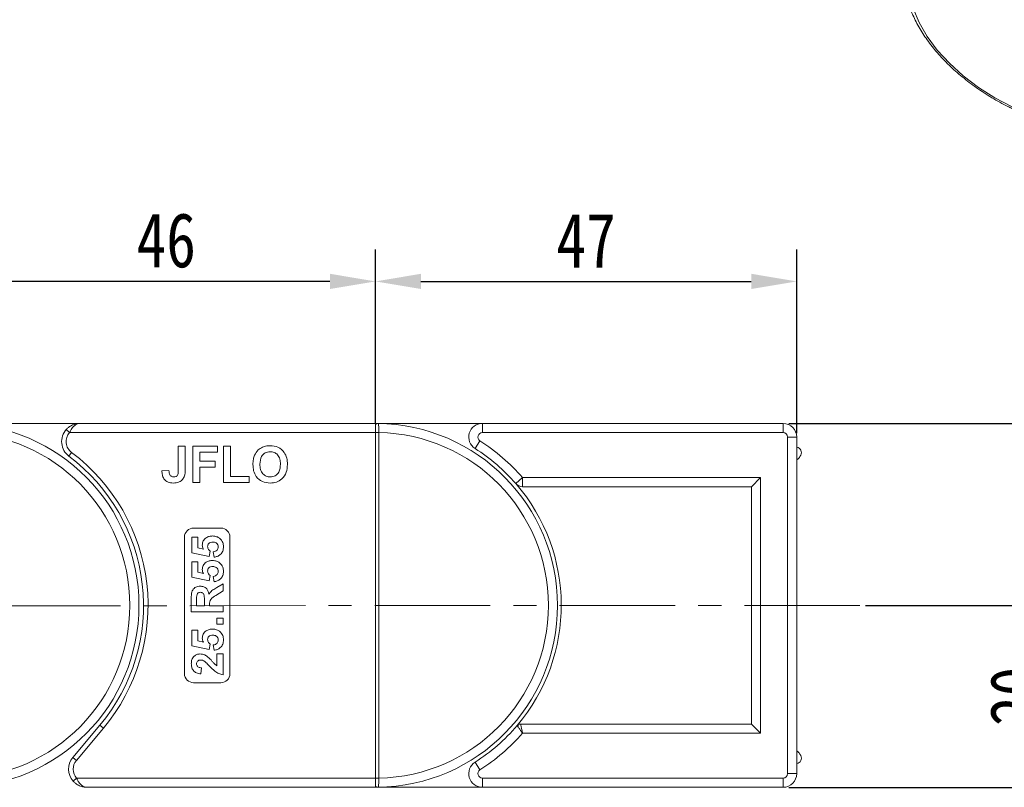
# Model space of a CAD drawing. Header units: millimetres. Extents: x 2623 to 3546, y -313 to 339.
# Tile 21 of 49: x 3052 to 3160, y 97 to 181. Entities that reach past the tile are written whole.
import ezdxf

# ---------------------------------------------------------------- set-up
doc = ezdxf.new("R2010")
doc.units = ezdxf.units.MM
doc.linetypes.add('CENTERX2', pattern=[20.32, 12.7, -2.54, 2.54, -2.54])
doc.styles.get("Standard").update_dxf_attribs({"font": '仿宋_GB2312.ttf', "width": 0.8})
doc.dimstyles.new('副本 ISO-25.1', dxfattribs={"dimtxt": 6, "dimasz": 5, "dimexe": 3.5, "dimexo": 0.625, "dimgap": 1.5, "dimtad": 1, "dimdsep": 46, "dimtxsty": 'Standard', "dimcen": 2.5, "dimadec": 0, "dimazin": 0, "dimtfac": 1, "dimtmove": 0, "dimatfit": 3, "dimfxl": 0, "dimarcsym": 0})

# ---------------------------------------------------------------- blocks, each defined once
blk = doc.blocks.new('*D718')
at = {"color": 0, "lineweight": -2}
for p, q in [((3091.29, 136.86), (3091.29, 155.9)), ((3137.6, 135.73), (3137.6, 155.9)), ((3096.29, 152.4), (3132.6, 152.4))]:
    blk.add_line(p, q, dxfattribs=at)
at = {"color": 0, "lineweight": 9}
for points in [[(3096.29, 153.24), (3096.29, 151.57), (3091.29, 152.4)], [(3132.6, 153.24), (3132.6, 151.57), (3137.6, 152.4)]]:
    blk.add_solid(points, dxfattribs=at)
at = {"layer": 'Defpoints', "color": 0, "lineweight": 9}
for p in [(3137.6, 152.4), (3091.29, 136.23), (3137.6, 135.1)]:
    blk.add_point(p, dxfattribs=at)
at = {"color": 0, "lineweight": 9, "insert": (3114.44, 156.9), "char_height": 6, "attachment_point": 5}
blk.add_mtext('47', dxfattribs=at)
blk = doc.blocks.new('*D719')
at = {"color": 0, "lineweight": -2}
for p, q in [((3045.29, 137.21), (3045.29, 155.9)), ((3091.29, 137.48), (3091.29, 155.9)), ((3086.29, 152.4), (3050.29, 152.4))]:
    blk.add_line(p, q, dxfattribs=at)
at = {"color": 0, "lineweight": 9}
for points in [[(3050.29, 153.24), (3050.29, 151.57), (3045.29, 152.4)], [(3086.29, 153.24), (3086.29, 151.57), (3091.29, 152.4)]]:
    blk.add_solid(points, dxfattribs=at)
at = {"layer": 'Defpoints', "color": 0, "lineweight": 9}
for p in [(3045.29, 152.4), (3045.29, 136.58), (3091.29, 136.86)]:
    blk.add_point(p, dxfattribs=at)
at = {"color": 0, "lineweight": 9, "insert": (3068.29, 156.9), "char_height": 6, "attachment_point": 5}
blk.add_mtext('46', dxfattribs=at)
blk = doc.blocks.new('*D720')
at = {"color": 0, "lineweight": -2}
for p, q in [((3136.72, 136.79), (3191.28, 136.79)), ((3187.78, 131.79), (3187.78, 101.79)), ((3136.72, 96.79), (3191.28, 96.79))]:
    blk.add_line(p, q, dxfattribs=at)
at = {"color": 0, "lineweight": 9}
for points in [[(3186.95, 131.79), (3188.62, 131.79), (3187.78, 136.79)], [(3186.95, 101.79), (3188.62, 101.79), (3187.78, 96.79)]]:
    blk.add_solid(points, dxfattribs=at)
at = {"layer": 'Defpoints', "color": 0, "lineweight": 9}
for p in [(3136.1, 136.79), (3136.1, 96.79), (3187.78, 96.79)]:
    blk.add_point(p, dxfattribs=at)
at = {"color": 0, "lineweight": 9, "insert": (3183.28, 116.79), "char_height": 6, "attachment_point": 5, "rotation": 90}
blk.add_mtext('40', dxfattribs=at)
blk = doc.blocks.new('*D721')
at = {"color": 0, "lineweight": -2}
for p, q in [((3145.17, 116.79), (3169.88, 116.79)), ((3166.38, 111.79), (3166.38, 101.79)), ((3145.17, 96.79), (3169.88, 96.79))]:
    blk.add_line(p, q, dxfattribs=at)
at = {"color": 0, "lineweight": 9}
for points in [[(3165.55, 111.79), (3167.21, 111.79), (3166.38, 116.79)], [(3165.55, 101.79), (3167.21, 101.79), (3166.38, 96.79)]]:
    blk.add_solid(points, dxfattribs=at)
at = {"layer": 'Defpoints', "color": 0, "lineweight": 9}
for p in [(3144.55, 116.79), (3144.55, 96.79), (3166.38, 96.79)]:
    blk.add_point(p, dxfattribs=at)
at = {"color": 0, "lineweight": 9, "insert": (3161.88, 106.79), "char_height": 6, "attachment_point": 5, "rotation": 90}
blk.add_mtext('20', dxfattribs=at)
blk = doc.blocks.new('*D722')
at = {"color": 0, "lineweight": -2}
for p, q in [((3138.22, 136.79), (3507.01, 136.79)), ((3503.51, 131.79), (3503.51, -44.59)), ((3452.8, -49.59), (3507.01, -49.59))]:
    blk.add_line(p, q, dxfattribs=at)
at = {"color": 0, "lineweight": 9}
for points in [[(3502.67, 131.79), (3504.34, 131.79), (3503.51, 136.79)], [(3502.67, -44.59), (3504.34, -44.59), (3503.51, -49.59)]]:
    blk.add_solid(points, dxfattribs=at)
at = {"layer": 'Defpoints', "color": 0, "lineweight": 9}
for p in [(3137.6, 136.79), (3452.17, -49.59), (3503.51, -49.59)]:
    blk.add_point(p, dxfattribs=at)
at = {"color": 0, "lineweight": 9, "insert": (3499.01, 43.6), "char_height": 6, "attachment_point": 5, "rotation": 90}
blk.add_mtext('2R+40', dxfattribs=at)

msp = doc.modelspace()

# ---------------------------------------------------------------- linework, layer by layer
at = {"color": 7, "linetype": 'Continuous', "lineweight": 15}
for p, q in [((3045.293, 136.793), (3058.793, 136.793)), ((3091.293, 136.793), (3058.793, 136.793)), ((3091.293, 136.793), (3103.046, 136.793)), ((3091.293, 136.673), (3091.293, 136.793)), ((3091.293, 135.793), (3091.293, 136.673)), ((3103.046, 136.793), (3103.046, 135.793)), ((3103.046, 136.793), (3136.095, 136.793)), ((3136.095, 136.793), (3136.095, 135.793)), ((3057.302, 136.126), (3057.675, 135.793)), ((3057.675, 135.793), (3091.293, 135.793)), ((3091.293, 135.793), (3091.293, 135.79)), ((3091.293, 135.79), (3091.643, 135.79)), ((3091.293, 135.79), (3091.293, 97.796)), ((3091.643, 135.79), (3091.643, 135.795)), ((3091.643, 97.796), (3091.643, 135.79)), ((3136.095, 135.793), (3103.046, 135.793)), ((3136.595, 98.293), (3136.595, 135.293)), ((3136.595, 135.293), (3137.595, 135.293)), ((3137.595, 135.293), (3137.595, 98.293)), ((3069.614, 134.293), (3070.383, 134.293)), ((3069.614, 131.704), (3069.614, 134.293)), ((3070.383, 134.293), (3070.383, 131.771)), ((3071.203, 130.293), (3071.203, 134.293)), ((3071.203, 134.293), (3073.921, 134.293)), ((3073.921, 134.293), (3073.921, 133.626)), ((3074.588, 130.293), (3074.588, 134.293)), ((3074.588, 134.293), (3075.357, 134.293)), ((3075.357, 134.293), (3075.357, 130.959)), ((3102.778, 134.871), (3102.241, 134.027)), ((3057.593, 133.193), (3057.893, 133.593)), ((3073.921, 133.626), (3071.973, 133.626)), ((3071.973, 133.626), (3071.973, 132.652)), ((3137.951, 133.161), (3138.03, 133.301)), ((3071.973, 132.652), (3073.665, 132.652)), ((3073.665, 132.652), (3073.665, 131.985)), ((3067.819, 131.575), (3068.588, 131.626)), ((3071.973, 131.985), (3071.973, 130.293)), ((3073.665, 131.985), (3071.973, 131.985)), ((3075.357, 130.959), (3077.408, 130.959)), ((3077.408, 130.959), (3077.408, 130.293)), ((3071.973, 130.293), (3071.203, 130.293)), ((3077.408, 130.293), (3074.588, 130.293)), ((3106.71, 130.179), (3107.465, 130.835)), ((3107.465, 129.835), (3107.465, 130.835)), ((3107.465, 130.835), (3133.625, 130.835)), ((3132.625, 129.835), (3133.625, 130.835)), ((3133.625, 130.835), (3133.625, 102.751)), ((3132.625, 129.835), (3107.465, 129.835)), ((3132.625, 103.751), (3132.625, 129.835)), ((3071.293, 125.293), (3074.293, 125.293)), ((3070.293, 109.293), (3070.293, 124.293)), ((3071.088, 122.581), (3071.088, 124.286)), ((3071.088, 124.286), (3071.761, 124.286)), ((3071.761, 124.286), (3071.761, 123.121)), ((3075.293, 124.293), (3075.293, 109.293)), ((3073.024, 122.177), (3071.088, 122.581)), ((3071.761, 123.121), (3072.386, 122.984)), ((3073.107, 122.765), (3073.024, 122.177)), ((3073.542, 122.088), (3073.466, 122.671)), ((3071.088, 119.889), (3071.088, 121.594)), ((3071.088, 121.594), (3071.761, 121.594)), ((3071.761, 121.594), (3071.761, 120.429)), ((3071.761, 120.429), (3072.386, 120.291)), ((3073.024, 119.485), (3071.088, 119.889)), ((3073.107, 120.073), (3073.024, 119.485)), ((3073.542, 119.395), (3073.466, 119.979)), ((3073.85, 118.747), (3074.543, 119.171)), ((3074.543, 119.171), (3074.543, 118.384)), ((3074.543, 118.384), (3073.749, 117.887)), ((3071.043, 116.075), (3071.043, 117.544)), ((3071.626, 117.32), (3071.626, 116.748)), ((3072.479, 116.748), (3072.479, 117.29)), ((3073.062, 116.899), (3073.062, 116.748)), ((3074.543, 116.075), (3071.043, 116.075)), ((3071.626, 116.748), (3072.479, 116.748)), ((3073.062, 116.748), (3074.543, 116.748)), ((3074.543, 116.748), (3074.543, 116.075)), ((3073.87, 114.729), (3073.87, 115.402)), ((3073.87, 115.402), (3074.543, 115.402)), ((3074.543, 114.729), (3073.87, 114.729)), ((3074.543, 115.402), (3074.543, 114.729)), ((3071.088, 112.351), (3071.088, 114.056)), ((3071.088, 114.056), (3071.761, 114.056)), ((3071.761, 114.056), (3071.761, 112.89)), ((3071.761, 112.89), (3072.386, 112.753)), ((3073.024, 111.947), (3071.088, 112.351)), ((3073.107, 112.534), (3073.024, 111.947)), ((3073.542, 111.857), (3073.466, 112.44)), ((3073.87, 111.453), (3074.543, 111.453)), ((3073.87, 110.152), (3073.87, 111.453)), ((3074.543, 111.453), (3074.543, 109.165)), ((3072.165, 109.927), (3072.099, 109.254)), ((3074.293, 108.293), (3071.293, 108.293)), ((3060.997, 103.616), (3058.029, 100.078)), ((3058.412, 99.757), (3061.38, 103.294)), ((3060.997, 103.616), (3061.38, 103.294)), ((3107.236, 103.751), (3132.625, 103.751)), ((3132.625, 103.751), (3133.625, 102.751)), ((3133.625, 102.751), (3107.465, 102.751)), ((3058.412, 99.757), (3058.029, 100.078)), ((3138.03, 100.285), (3137.951, 100.425)), ((3102.241, 99.559), (3102.778, 98.715)), ((3058.443, 97.793), (3058.07, 97.459)), ((3091.293, 97.793), (3058.443, 97.793)), ((3091.293, 97.796), (3091.293, 97.793)), ((3091.293, 97.796), (3091.643, 97.796)), ((3091.293, 97.793), (3091.293, 96.913)), ((3091.643, 97.791), (3091.643, 97.796)), ((3103.046, 97.793), (3103.046, 96.793)), ((3103.046, 97.793), (3136.095, 97.793)), ((3136.095, 97.793), (3136.095, 96.793)), ((3136.595, 98.293), (3137.595, 98.293)), ((3059.561, 96.793), (3091.293, 96.793)), ((3091.293, 96.913), (3091.293, 96.793)), ((3103.046, 96.793), (3091.293, 96.793)), ((3136.095, 96.793), (3103.046, 96.793))]:
    msp.add_line(p, q, dxfattribs=at)
at = {"color": 1, "linetype": 'CENTERX2', "lineweight": 13}
msp.add_line((3144.547, 116.793), (2999.058, 116.717), dxfattribs=at)
at = {"color": 7, "linetype": 'Continuous', "lineweight": 15, "flags": 128}
msp.add_lwpolyline([(3161.264, 171.577), (3159.372, 172.576), (3157.568, 173.726), (3155.89, 175.003), (3154.37, 176.381), (3153.039, 177.834), (3151.923, 179.332), (3151.044, 180.846), (3150.42, 182.345), (3150.064, 183.8), (3149.982, 185.182), (3150.176, 186.463), (3150.642, 187.618), (3151.37, 188.623), (3152.348, 189.46), (3153.554, 190.111), (3154.965, 190.563), (3156.553, 190.808), (3158.286, 190.84), (3160.131, 190.658), (3162.049, 190.268), (3164.004, 189.675), (3165.955, 188.892)], dxfattribs=at)
at = {"color": 7, "linetype": 'Continuous', "lineweight": 15}
for centre, radius, start, end in [((3045.293, 116.793), 20, 270.67353, 89.32647), ((3091.53, 136.496), 0.295, 90.2732, 143.25027), ((3091.293, 116.793), 20, 270.67353, 89.32647), ((3103.046, 135.293), 1.5, 90, 237.57292), ((3136.095, 135.293), 1.5, 0, 90), ((3045.293, 116.793), 19, 271.05551, 88.94449), ((3058.793, 134.793), 2, 138.18969, 233.1301), ((3058.793, 134.793), 1.5, 138.18969, 233.1301), ((3091.555, 118.171), 17.624, 89.71473, 90.8527), ((3091.293, 116.793), 19, 271.05551, 88.94449), ((3103.046, 135.293), 0.5, 90, 237.57292), ((3136.095, 135.293), 0.5, 0, 90), ((3091.293, 116.793), 21.417, 40.96672, 57.57292), ((3045.293, 116.793), 20.5, 320, 53.1301), ((3045.293, 116.793), 21, 320, 53.1301), ((3091.293, 116.793), 20.417, 40.96672, 57.57292), ((3137.506, 133.594), 0.6, 330.71265, 81.47641), ((3137.079, 133.65), 1, 301.07048, 330.71265), ((3107.465, 130.835), 1, 220.96672, 270), ((3091.293, 116.793), 20.417, 319.65499, 40.96672), ((3071.293, 124.293), 1, 90, 180), ((3074.293, 124.293), 1, 0, 90), ((3071.293, 109.293), 1, 180, 270), ((3074.293, 109.293), 1, 270, 0), ((3091.293, 116.793), 20.417, 302.42708, 319.65499), ((3107.236, 103.251), 0.5, 90, 139.65499), ((3108.144, 103.393), 1.2, 162.9785, 180), ((3091.293, 116.793), 21.417, 302.42708, 319.03328), ((3137.079, 99.935), 1, 29.28735, 58.92952), ((3059.561, 98.793), 2, 140, 221.81031), ((3059.561, 98.793), 1.5, 140, 221.81031), ((3137.506, 99.991), 0.6, 278.52359, 29.28735), ((3103.046, 98.293), 1.5, 122.42708, 270), ((3103.046, 98.293), 0.5, 122.42708, 270), ((3091.556, 115.443), 17.652, 269.14787, 270.28404), ((3136.095, 98.293), 0.5, 270, 0), ((3136.095, 98.293), 1.5, 270, 0), ((3091.53, 97.089), 0.295, 216.74973, 269.7268)]:
    msp.add_arc(centre, radius, start, end, dxfattribs=at)
for points, knots in [([(3150.568, 189.006), (3150.421, 188.791), (3150.043, 188.241), (3149.686, 187.213), (3149.477, 185.972), (3149.509, 184.648), (3149.769, 183.263), (3150.26, 181.835), (3150.975, 180.385), (3151.901, 178.94), (3153.022, 177.524), (3154.319, 176.159), (3155.77, 174.866), (3157.351, 173.664), (3159.04, 172.575), (3160.359, 171.845), (3161.108, 171.49), (3161.254, 171.421)], [0, 0, 0, 0, 0.0446285, 0.1143251, 0.1840622, 0.254492, 0.3259363, 0.3982827, 0.471194, 0.5443457, 0.6175043, 0.6905866, 0.7635808, 0.8365028, 0.9093806, 0.9822467, 1, 1, 1, 1]), ([(3058.793, 136.793), (3058.79, 136.793), (3058.779, 136.793), (3058.741, 136.792), (3058.696, 136.791), (3058.438, 136.774), (3058.042, 136.677), (3057.588, 136.415), (3057.381, 136.206), (3057.302, 136.126)], [0, 0, 0, 0, 0.0050875, 0.0203691, 0.0708073, 0.0890863, 0.5003107, 0.809226, 1, 1, 1, 1]), ([(3058.793, 136.793), (3058.791, 136.793), (3058.789, 136.793), (3058.783, 136.793), (3058.775, 136.793), (3058.761, 136.792), (3058.738, 136.791), (3058.711, 136.789), (3058.666, 136.783), (3058.587, 136.767), (3058.421, 136.71), (3058.267, 136.61), (3058.059, 136.421), (3057.868, 136.185), (3057.733, 135.911), (3057.675, 135.793)], [0, 0, 0, 0, 0.0040759, 0.005312, 0.0138325, 0.0234994, 0.0399385, 0.0679586, 0.0859142, 0.1471881, 0.2568342, 0.4847154, 0.5266974, 0.7953711, 1, 1, 1, 1]), ([(3091.528, 136.791), (3091.516, 136.792), (3091.448, 136.792), (3091.363, 136.793), (3091.294, 136.793), (3091.293, 136.793)], [0, 0, 0, 0, 0.1753698, 0.9879129, 1, 1, 1, 1]), ([(3091.643, 135.795), (3091.643, 135.807), (3091.644, 135.931), (3091.646, 136.167), (3091.645, 136.459), (3091.629, 136.672), (3091.597, 136.777), (3091.547, 136.787), (3091.528, 136.791)], [0, 0, 0, 0, 0.0234843, 0.2373073, 0.4510924, 0.6637685, 0.8705553, 1, 1, 1, 1]), ([(3078.868, 134.187), (3079.021, 134.239), (3079.295, 134.332), (3079.583, 134.34), (3079.711, 134.344)], [0, 0, 0, 0, 0.5595644, 1, 1, 1, 1]), ([(3079.711, 134.344), (3080.009, 134.316), (3080.603, 134.259), (3081.266, 133.694), (3081.576, 132.986), (3081.601, 132.52), (3081.614, 132.287)], [0, 0, 0, 0, 0.2798307, 0.5586691, 0.7790056, 1, 1, 1, 1]), ([(3077.819, 132.269), (3077.824, 132.464), (3077.834, 132.812), (3077.947, 133.141), (3077.997, 133.286)], [0, 0, 0, 0, 0.5601708, 1, 1, 1, 1]), ([(3077.997, 133.286), (3078.116, 133.498), (3078.327, 133.879), (3078.702, 134.093), (3078.868, 134.187)], [0, 0, 0, 0, 0.5599557, 1, 1, 1, 1]), ([(3079.72, 133.677), (3079.53, 133.655), (3079.15, 133.612), (3078.642, 133.092), (3078.608, 132.598), (3078.588, 132.295)], [0, 0, 0, 0, 0.2802778, 0.5598769, 1, 1, 1, 1]), ([(3080.844, 132.306), (3080.836, 132.495), (3080.82, 132.87), (3080.578, 133.355), (3080.165, 133.64), (3079.868, 133.665), (3079.72, 133.677)], [0, 0, 0, 0, 0.2810873, 0.5600131, 0.7796914, 1, 1, 1, 1]), ([(3079.722, 130.242), (3079.426, 130.268), (3078.835, 130.322), (3078.173, 130.875), (3077.857, 131.575), (3077.831, 132.037), (3077.819, 132.269)], [0, 0, 0, 0, 0.2799425, 0.558704, 0.7790449, 1, 1, 1, 1]), ([(3078.588, 132.295), (3078.597, 132.106), (3078.615, 131.728), (3078.866, 131.246), (3079.274, 130.953), (3079.571, 130.923), (3079.72, 130.908)], [0, 0, 0, 0, 0.2810208, 0.5601162, 0.7799393, 1, 1, 1, 1]), ([(3079.72, 130.908), (3079.91, 130.933), (3080.29, 130.982), (3080.789, 131.51), (3080.823, 132.004), (3080.844, 132.306)], [0, 0, 0, 0, 0.2799912, 0.5597684, 1, 1, 1, 1]), ([(3081.614, 132.287), (3081.594, 131.991), (3081.555, 131.402), (3081.088, 130.685), (3080.417, 130.292), (3079.954, 130.258), (3079.722, 130.242)], [0, 0, 0, 0, 0.280551, 0.5594882, 0.779434, 1, 1, 1, 1]), ([(3069.054, 130.242), (3068.859, 130.256), (3068.47, 130.285), (3068.026, 130.647), (3067.842, 131.119), (3067.826, 131.423), (3067.819, 131.575)], [0, 0, 0, 0, 0.2802457, 0.5584161, 0.7788266, 1, 1, 1, 1]), ([(3068.588, 131.626), (3068.592, 131.53), (3068.6, 131.358), (3068.664, 131.198), (3068.692, 131.129)], [0, 0, 0, 0, 0.561018, 1, 1, 1, 1]), ([(3068.692, 131.129), (3068.719, 131.091), (3068.773, 131.017), (3068.914, 130.926), (3069.032, 130.915), (3069.104, 130.908)], [0, 0, 0, 0, 0.2806722, 0.5608436, 1, 1, 1, 1]), ([(3070.295, 131.011), (3070.233, 130.878), (3070.107, 130.611), (3069.666, 130.29), (3069.286, 130.26), (3069.054, 130.242)], [0, 0, 0, 0, 0.28012164, 0.5603549, 1, 1, 1, 1]), ([(3069.104, 130.908), (3069.197, 130.914), (3069.336, 130.924), (3069.49, 131.035), (3069.616, 131.284), (3069.615, 131.517), (3069.614, 131.704)], [0, 0, 0, 0, 0.2493961, 0.3744258, 0.4994543, 1, 1, 1, 1]), ([(3070.383, 131.771), (3070.382, 131.627), (3070.38, 131.37), (3070.321, 131.121), (3070.295, 131.011)], [0, 0, 0, 0, 0.56029435, 1, 1, 1, 1]), ([(3072.255, 123.416), (3072.276, 123.574), (3072.32, 123.892), (3072.643, 124.223), (3073.015, 124.398), (3073.264, 124.413), (3073.389, 124.421)], [0, 0, 0, 0, 0.27900691, 0.55861939, 0.77907354, 1, 1, 1, 1]), ([(3072.386, 122.984), (3072.345, 123.06), (3072.271, 123.195), (3072.26, 123.348), (3072.255, 123.416)], [0, 0, 0, 0, 0.5598879, 1, 1, 1, 1]), ([(3073.404, 123.748), (3073.324, 123.744), (3073.165, 123.736), (3072.965, 123.621), (3072.853, 123.443), (3072.843, 123.318), (3072.838, 123.255)], [0, 0, 0, 0, 0.28089762, 0.55946036, 0.77949703, 1, 1, 1, 1]), ([(3073.389, 124.421), (3073.54, 124.408), (3073.811, 124.385), (3074.038, 124.238), (3074.138, 124.173)], [0, 0, 0, 0, 0.5595341, 1, 1, 1, 1]), ([(3074.005, 123.205), (3073.995, 123.291), (3073.975, 123.462), (3073.812, 123.654), (3073.605, 123.738), (3073.471, 123.745), (3073.404, 123.748)], [0, 0, 0, 0, 0.2795727, 0.5586639, 0.7789233, 1, 1, 1, 1]), ([(3074.138, 124.173), (3074.285, 124.026), (3074.548, 123.763), (3074.576, 123.396), (3074.588, 123.233)], [0, 0, 0, 0, 0.5583531, 1, 1, 1, 1]), ([(3072.838, 123.255), (3072.843, 123.201), (3072.852, 123.093), (3072.941, 122.917), (3073.044, 122.823), (3073.107, 122.765)], [0, 0, 0, 0, 0.2799631, 0.5600652, 1, 1, 1, 1]), ([(3073.466, 122.671), (3073.543, 122.686), (3073.696, 122.716), (3073.872, 122.851), (3073.986, 123.022), (3073.998, 123.144), (3074.005, 123.205)], [0, 0, 0, 0, 0.28029954, 0.55996113, 0.78004238, 1, 1, 1, 1]), ([(3074.588, 123.233), (3074.574, 123.072), (3074.547, 122.75), (3074.271, 122.376), (3073.914, 122.157), (3073.666, 122.111), (3073.542, 122.088)], [0, 0, 0, 0, 0.2799484, 0.5590305, 0.7793307, 1, 1, 1, 1]), ([(3072.255, 120.723), (3072.276, 120.882), (3072.32, 121.2), (3072.643, 121.531), (3073.015, 121.706), (3073.264, 121.721), (3073.389, 121.729)], [0, 0, 0, 0, 0.2790069, 0.5586194, 0.7790735, 1, 1, 1, 1]), ([(3073.389, 121.729), (3073.54, 121.716), (3073.811, 121.693), (3074.038, 121.545), (3074.138, 121.481)], [0, 0, 0, 0, 0.5595341, 1, 1, 1, 1]), ([(3074.138, 121.481), (3074.285, 121.334), (3074.548, 121.071), (3074.576, 120.703), (3074.588, 120.541)], [0, 0, 0, 0, 0.5583531, 1, 1, 1, 1]), ([(3072.386, 120.291), (3072.345, 120.367), (3072.271, 120.503), (3072.26, 120.656), (3072.255, 120.723)], [0, 0, 0, 0, 0.5598879, 1, 1, 1, 1]), ([(3073.404, 121.056), (3073.324, 121.052), (3073.165, 121.044), (3072.965, 120.929), (3072.853, 120.751), (3072.843, 120.625), (3072.838, 120.563)], [0, 0, 0, 0, 0.2808976, 0.5594604, 0.779497, 1, 1, 1, 1]), ([(3072.838, 120.563), (3072.843, 120.509), (3072.852, 120.401), (3072.941, 120.224), (3073.044, 120.13), (3073.107, 120.073)], [0, 0, 0, 0, 0.2799631, 0.5600652, 1, 1, 1, 1]), ([(3074.005, 120.513), (3073.995, 120.599), (3073.975, 120.77), (3073.812, 120.962), (3073.605, 121.046), (3073.471, 121.052), (3073.404, 121.056)], [0, 0, 0, 0, 0.2795727, 0.5586639, 0.7789233, 1, 1, 1, 1]), ([(3073.466, 119.979), (3073.543, 119.994), (3073.696, 120.023), (3073.872, 120.159), (3073.986, 120.329), (3073.998, 120.452), (3074.005, 120.513)], [0, 0, 0, 0, 0.28029954, 0.55996113, 0.78004238, 1, 1, 1, 1]), ([(3074.588, 120.541), (3074.574, 120.38), (3074.547, 120.058), (3074.271, 119.683), (3073.914, 119.465), (3073.666, 119.419), (3073.542, 119.395)], [0, 0, 0, 0, 0.2799484, 0.5590305, 0.7793307, 1, 1, 1, 1]), ([(3071.043, 117.544), (3071.046, 117.703), (3071.051, 118.019), (3071.134, 118.425), (3071.343, 118.672), (3071.611, 118.854), (3071.852, 118.883), (3072.013, 118.902)], [0, 0, 0, 0, 0.2511432, 0.5005272, 0.6257353, 0.7510496, 1, 1, 1, 1]), ([(3072.044, 118.229), (3071.986, 118.224), (3071.872, 118.215), (3071.699, 118.087), (3071.661, 117.943), (3071.638, 117.855)], [0, 0, 0, 0, 0.2811289, 0.561183, 1, 1, 1, 1]), ([(3072.013, 118.902), (3072.148, 118.89), (3072.417, 118.867), (3072.737, 118.64), (3072.913, 118.335), (3072.954, 118.128), (3072.975, 118.024)], [0, 0, 0, 0, 0.2799536, 0.5589329, 0.7791735, 1, 1, 1, 1]), ([(3072.479, 117.29), (3072.486, 117.488), (3072.494, 117.736), (3072.417, 118.024), (3072.325, 118.144), (3072.192, 118.218), (3072.093, 118.225), (3072.044, 118.229)], [0, 0, 0, 0, 0.5009624, 0.6257853, 0.7504363, 0.8750317, 1, 1, 1, 1]), ([(3072.975, 118.024), (3073.051, 118.131), (3073.176, 118.307), (3073.418, 118.486), (3073.631, 118.621), (3073.777, 118.705), (3073.85, 118.747)], [0, 0, 0, 0, 0.3395791, 0.5595909, 0.7797866, 1, 1, 1, 1]), ([(3071.638, 117.855), (3071.633, 117.755), (3071.626, 117.577), (3071.626, 117.399), (3071.626, 117.32)], [0, 0, 0, 0, 0.5599213, 1, 1, 1, 1]), ([(3073.749, 117.887), (3073.536, 117.76), (3073.241, 117.585), (3073.059, 117.182), (3073.061, 116.994), (3073.062, 116.899)], [0, 0, 0, 0, 0.5610215, 0.7792953, 1, 1, 1, 1]), ([(3072.255, 113.185), (3072.276, 113.344), (3072.32, 113.661), (3072.643, 113.992), (3073.015, 114.167), (3073.264, 114.183), (3073.389, 114.19)], [0, 0, 0, 0, 0.2790069, 0.5586194, 0.7790735, 1, 1, 1, 1]), ([(3073.389, 114.19), (3073.54, 114.177), (3073.811, 114.154), (3074.038, 114.007), (3074.138, 113.942)], [0, 0, 0, 0, 0.5595341, 1, 1, 1, 1]), ([(3074.138, 113.942), (3074.285, 113.795), (3074.548, 113.532), (3074.576, 113.165), (3074.588, 113.003)], [0, 0, 0, 0, 0.5583531, 1, 1, 1, 1]), ([(3072.386, 112.753), (3072.345, 112.829), (3072.271, 112.964), (3072.26, 113.117), (3072.255, 113.185)], [0, 0, 0, 0, 0.55988791, 1, 1, 1, 1]), ([(3073.404, 113.517), (3073.324, 113.513), (3073.165, 113.505), (3072.965, 113.391), (3072.853, 113.212), (3072.843, 113.087), (3072.838, 113.024)], [0, 0, 0, 0, 0.2808976, 0.5594604, 0.779497, 1, 1, 1, 1]), ([(3072.838, 113.024), (3072.843, 112.97), (3072.852, 112.862), (3072.941, 112.686), (3073.044, 112.592), (3073.107, 112.534)], [0, 0, 0, 0, 0.2799631, 0.5600652, 1, 1, 1, 1]), ([(3074.005, 112.975), (3073.995, 113.06), (3073.975, 113.231), (3073.812, 113.423), (3073.605, 113.507), (3073.471, 113.514), (3073.404, 113.517)], [0, 0, 0, 0, 0.2795727, 0.5586639, 0.7789233, 1, 1, 1, 1]), ([(3073.466, 112.44), (3073.543, 112.455), (3073.696, 112.485), (3073.872, 112.621), (3073.986, 112.791), (3073.998, 112.913), (3074.005, 112.975)], [0, 0, 0, 0, 0.2802995, 0.5599611, 0.7800424, 1, 1, 1, 1]), ([(3074.588, 113.003), (3074.574, 112.841), (3074.547, 112.519), (3074.271, 112.145), (3073.914, 111.927), (3073.666, 111.88), (3073.542, 111.857)], [0, 0, 0, 0, 0.2799484, 0.5590305, 0.7793307, 1, 1, 1, 1]), ([(3071.043, 110.379), (3071.053, 110.531), (3071.073, 110.833), (3071.308, 111.199), (3071.639, 111.42), (3071.876, 111.442), (3071.995, 111.453)], [0, 0, 0, 0, 0.2805682, 0.5597501, 0.7797946, 1, 1, 1, 1]), ([(3072.086, 110.78), (3072.02, 110.776), (3071.888, 110.769), (3071.725, 110.671), (3071.637, 110.52), (3071.63, 110.417), (3071.626, 110.365)], [0, 0, 0, 0, 0.2806635, 0.5594614, 0.7793655, 1, 1, 1, 1]), ([(3071.995, 111.453), (3072.175, 111.43), (3072.497, 111.389), (3072.758, 111.198), (3072.873, 111.114)], [0, 0, 0, 0, 0.558458, 1, 1, 1, 1]), ([(3072.49, 110.647), (3072.42, 110.688), (3072.294, 110.761), (3072.149, 110.774), (3072.086, 110.78)], [0, 0, 0, 0, 0.5601166, 1, 1, 1, 1]), ([(3073.055, 110.111), (3072.955, 110.217), (3072.776, 110.406), (3072.578, 110.573), (3072.49, 110.647)], [0, 0, 0, 0, 0.5602349, 1, 1, 1, 1]), ([(3072.873, 111.114), (3072.989, 111.007), (3073.179, 110.831), (3073.419, 110.562), (3073.621, 110.331), (3073.787, 110.212), (3073.87, 110.152)], [0, 0, 0, 0, 0.3399849, 0.5601859, 0.7803799, 1, 1, 1, 1]), ([(3072.099, 109.254), (3071.938, 109.278), (3071.618, 109.326), (3071.247, 109.615), (3071.068, 109.999), (3071.051, 110.252), (3071.043, 110.379)], [0, 0, 0, 0, 0.2807519, 0.5589701, 0.7792745, 1, 1, 1, 1]), ([(3071.626, 110.365), (3071.63, 110.316), (3071.636, 110.218), (3071.71, 110.087), (3071.882, 109.955), (3072.048, 109.939), (3072.165, 109.927)], [0, 0, 0, 0, 0.18723614, 0.37408386, 0.56069641, 1, 1, 1, 1]), ([(3074.543, 109.165), (3074.377, 109.198), (3074.044, 109.263), (3073.54, 109.611), (3073.239, 109.921), (3073.055, 110.111)], [0, 0, 0, 0, 0.2795508, 0.5593318, 1, 1, 1, 1]), ([(3107.465, 102.751), (3107.464, 102.753), (3107.389, 102.856), (3107.237, 103.061), (3107.06, 103.301), (3106.935, 103.467), (3106.866, 103.559), (3106.858, 103.57), (3106.854, 103.575)], [0, 0, 0, 0, 0.00432285, 0.24113593, 0.4802145, 0.65075734, 0.84718886, 1, 1, 1, 1]), ([(3107.236, 103.751), (3107.237, 103.745), (3107.24, 103.732), (3107.266, 103.62), (3107.313, 103.417), (3107.379, 103.126), (3107.436, 102.877), (3107.465, 102.753), (3107.465, 102.751)], [0, 0, 0, 0, 0.1527745, 0.3491889, 0.5197523, 0.7588764, 0.9956783, 1, 1, 1, 1]), ([(3059.561, 96.793), (3059.558, 96.793), (3059.547, 96.793), (3059.509, 96.793), (3059.464, 96.795), (3059.206, 96.812), (3058.81, 96.908), (3058.356, 97.171), (3058.149, 97.38), (3058.07, 97.459)], [0, 0, 0, 0, 0.0050875, 0.0203691, 0.0708073, 0.0890863, 0.5003107, 0.809226, 1, 1, 1, 1]), ([(3058.443, 97.793), (3058.471, 97.734), (3058.527, 97.614), (3058.633, 97.43), (3058.761, 97.247), (3058.878, 97.119), (3059.035, 96.975), (3059.189, 96.875), (3059.355, 96.819), (3059.434, 96.803), (3059.479, 96.797), (3059.506, 96.795), (3059.528, 96.793), (3059.543, 96.793), (3059.551, 96.793), (3059.557, 96.793), (3059.559, 96.793), (3059.561, 96.793)], [0, 0, 0, 0, 0.1010295, 0.2049461, 0.3371683, 0.4742971, 0.5161999, 0.7436507, 0.8530899, 0.914248, 0.9321698, 0.9601369, 0.976545, 0.9861936, 0.994698, 0.9959318, 1, 1, 1, 1]), ([(3091.528, 96.794), (3091.54, 96.796), (3091.576, 96.8), (3091.613, 96.85), (3091.638, 96.985), (3091.645, 97.215), (3091.645, 97.498), (3091.644, 97.7), (3091.643, 97.791)], [0, 0, 0, 0, 0.0736104, 0.2252813, 0.4127189, 0.6160541, 0.826783, 1, 1, 1, 1]), ([(3091.293, 96.793), (3091.294, 96.793), (3091.363, 96.793), (3091.448, 96.793), (3091.516, 96.794), (3091.528, 96.794)], [0, 0, 0, 0, 0.0120871, 0.8246302, 1, 1, 1, 1])]:
    msp.add_open_spline(points, degree=3, knots=knots, dxfattribs=at)

# ---------------------------------------------------------------- dimensions: what is measured, and where the dimension line sits
at = {"color": 5, "lineweight": 9}
dim = msp.add_linear_dim(base=(3045.293, 152.403), p1=(3091.293, 136.858), p2=(3045.293, 136.584), dimstyle='副本 ISO-25.1', dxfattribs=at)
dim.commit()
dim.dimension.update_dxf_attribs({"geometry": '*D719', "text_midpoint": (3068.293, 156.903)})
dim = msp.add_linear_dim(base=(3137.595, 152.403), p1=(3091.293, 136.233), p2=(3137.595, 135.104), text='47', dimstyle='副本 ISO-25.1', dxfattribs=at)
dim.commit()
dim.dimension.update_dxf_attribs({"geometry": '*D718', "text_midpoint": (3114.444, 156.903)})
for base, p1, p2, picture, middle in [((3187.783, 96.793), (3136.095, 136.793), (3136.095, 96.793), '*D720', (3183.283, 116.793)), ((3166.381, 96.793), (3144.547, 116.793), (3144.547, 96.793), '*D721', (3161.881, 106.793))]:
    dim = msp.add_linear_dim(base=base, p1=p1, p2=p2, angle=90, dimstyle='副本 ISO-25.1', dxfattribs=at)
    dim.commit()
    dim.dimension.update_dxf_attribs({"geometry": picture, "text_midpoint": middle})
dim = msp.add_linear_dim(base=(3503.507, -49.593), p1=(3137.595, 136.793), p2=(3452.173, -49.593), angle=90, text='2R+40', dimstyle='副本 ISO-25.1', dxfattribs=at)
dim.commit()
dim.dimension.update_dxf_attribs({"geometry": '*D722', "text_midpoint": (3499.007, 43.6)})

doc.saveas('drawing.dxf')
